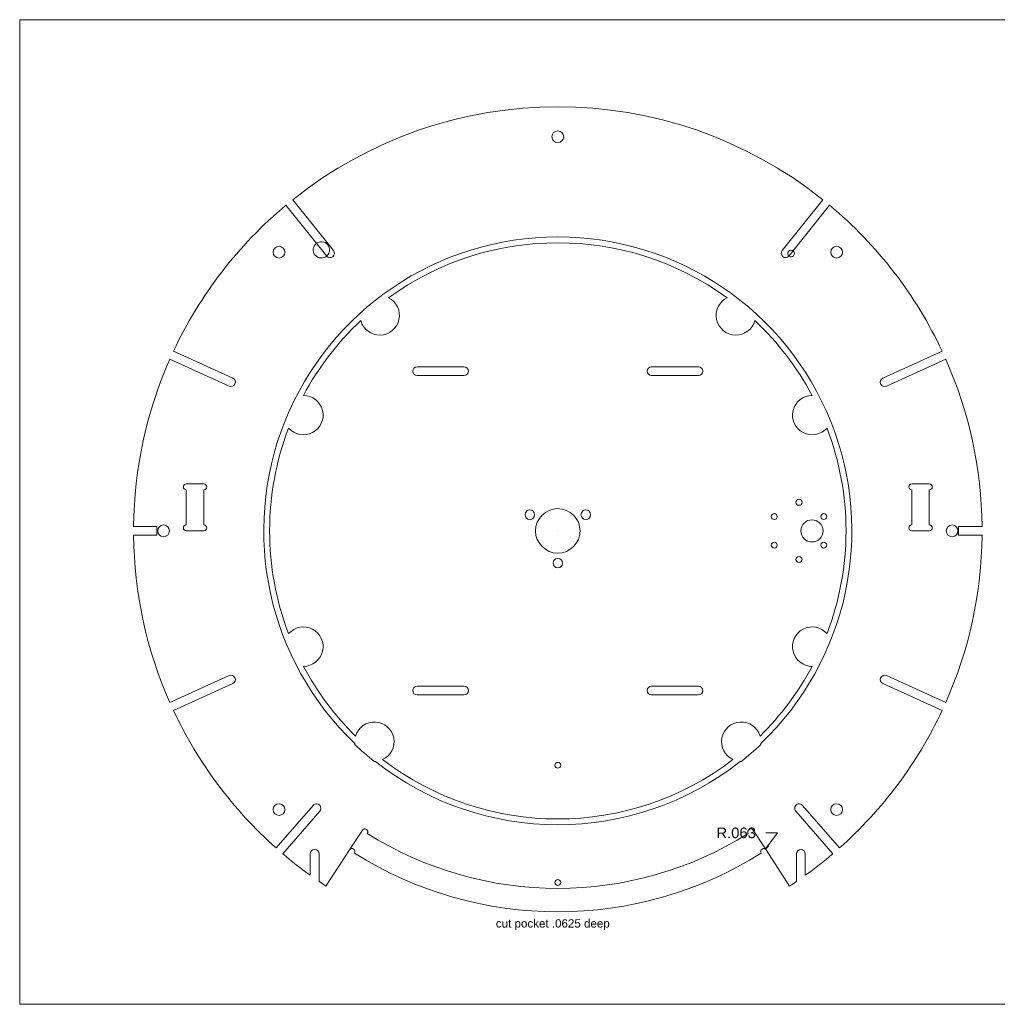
# Model space of a CAD drawing. Header units: inches. Extents: x 0 to 32.5, y 0 to 21.
# Tile 1 of 3: x 0 to 20.8, y 0 to 21. Entities that reach past the tile are written whole.
import ezdxf

# ---------------------------------------------------------------- set-up
doc = ezdxf.new("R2010")
doc.units = ezdxf.units.IN
doc.header["$MEASUREMENT"] = 0
for name, color, linetype, lineweight in [('CONTINUOUS', 7, 'Continuous', 0), ('DIMENSIONS', 7, 'Continuous', 0), ('VISIBLE', 7, 'Continuous', 0)]:
    doc.layers.add(name, color=color, linetype=linetype, lineweight=lineweight)
doc.dimstyles.get("Standard").update_dxf_attribs({"dimtxt": 0.18, "dimasz": 0.18, "dimexe": 0.18, "dimexo": 0.0625, "dimgap": 0.09, "dimtad": 0, "dimtih": 1, "dimtoh": 1, "dimdec": 4, "dimzin": 0, "dimdsep": 46, "dimtxsty": 'Standard', "dimcen": 0.09, "dimadec": 0, "dimazin": 0, "dimtfac": 1, "dimtdec": 4, "dimtofl": 0, "dimtmove": 0, "dimatfit": 3, "dimfxl": 1, "dimtolj": 1, "dimtzin": 0, "dimarcsym": 0})

# ---------------------------------------------------------------- blocks, each defined once
blk = doc.blocks.new('D1')
blk.add_hatch(color=7).paths.add_polyline_path([(15.963, 3.372), (15.897, 3.309), (15.939, 3.39)], flags=0)
at = {"layer": 'DIMENSIONS'}
for p, q in [((11.472, 10.098), (11.472, 10.098)), ((15.905, 3.655), (16.155, 3.655)), ((15.951, 3.381), (16.155, 3.655))]:
    blk.add_line(p, q, dxfattribs=at)
for points in [[(11.472, 10.098), (11.472, 10.098), (11.472, 10.098), (11.472, 10.098), (11.472, 10.098)], [(15.897, 3.309), (15.939, 3.39), (15.963, 3.372), (15.897, 3.309)]]:
    blk.add_lwpolyline(points, dxfattribs=at)
blk.add_arc((15.86, 3.259), 0.0625, 33.4556, 53.1743, dxfattribs=at)
at = {"layer": 'DIMENSIONS', "char_height": 0.2262, "attachment_point": 5}
for s, insert in [('{\\fArial|b0|i0|c0|p0;}', (14.801, 3.655)), ('{\\fArial|b0|i0|c0|p0;R.063}{\\fArial|b0|i0|c0|p0;}', (15.274, 3.655)), ('{\\fArial|b0|i0|c0|p0;}', (15.274, 3.655)), ('{\\fArial|b0|i0|c0|p0;}', (15.274, 3.655)), ('{\\fArial|b0|i0|c0|p0;}', (15.746, 3.655))]:
    blk.add_mtext(s, dxfattribs=dict(at, insert=insert))
blk = doc.blocks.new('BLOCK0')
at = {"layer": 'CONTINUOUS'}
for p, q in [((32.5, 21), (0, 21)), ((0, 21), (0, 0)), ((0, 0), (32.5, 0))]:
    blk.add_line(p, q, dxfattribs=at)

msp = doc.modelspace()

# ---------------------------------------------------------------- linework, layer by layer
at = {"layer": 'VISIBLE'}
for p, q in [((6.5443, 15.9584), (5.6771, 17.0426)), ((5.8223, 17.1613), (6.6893, 16.0773)), ((16.2548, 16.0773), (17.1218, 17.1613)), ((17.267, 17.0426), (16.3998, 15.9584)), ((3.2795, 13.9311), (4.5427, 13.3558)), ((18.4013, 13.3558), (19.6646, 13.9311)), ((4.465, 13.1851), (3.2017, 13.7603)), ((19.7423, 13.7603), (18.479, 13.1851)), ((8.472, 13.5978), (9.472, 13.5978)), ((13.472, 13.5978), (14.472, 13.5978)), ((9.472, 13.4103), (8.472, 13.4103)), ((14.472, 13.4103), (13.472, 13.4103)), ((3.552, 11.0978), (3.927, 11.0978)), ((3.552, 10.2228), (3.552, 10.9728)), ((3.927, 10.9728), (3.927, 10.2228)), ((19.017, 11.0978), (19.392, 11.0978)), ((19.017, 10.2228), (19.017, 10.9728)), ((19.392, 10.9728), (19.392, 10.2228)), ((2.4275, 10.1915), (2.927, 10.1915)), ((2.927, 10.1915), (2.927, 10.004)), ((3.927, 10.0978), (3.552, 10.0978)), ((19.392, 10.0978), (19.017, 10.0978)), ((20.017, 10.004), (20.017, 10.1915)), ((20.017, 10.1915), (20.5165, 10.1915)), ((2.927, 10.004), (2.4275, 10.004)), ((20.5165, 10.004), (20.017, 10.004)), ((3.2017, 6.4353), (4.465, 7.0105)), ((18.479, 7.0105), (19.7423, 6.4353)), ((4.5427, 6.8398), (3.2795, 6.2645)), ((8.472, 6.7853), (9.472, 6.7853)), ((13.472, 6.7853), (14.472, 6.7853)), ((19.6646, 6.2645), (18.4013, 6.8398)), ((9.472, 6.5978), (8.472, 6.5978)), ((14.472, 6.5978), (13.472, 6.5978)), ((5.4663, 3.3344), (6.2557, 4.2421)), ((16.6883, 4.2421), (17.4777, 3.3344)), ((6.3971, 4.1189), (5.6078, 3.2113)), ((17.3362, 3.2113), (16.5469, 4.1189)), ((7.0324, 3.2939), (7.3052, 3.712)), ((15.6388, 3.712), (15.9117, 3.2939)), ((6.1952, 2.7516), (6.1952, 3.209)), ((6.3827, 3.209), (6.3827, 2.6205)), ((6.5292, 2.5228), (7.032, 3.2933)), ((15.9121, 3.2933), (16.4148, 2.5228)), ((16.5614, 2.6205), (16.5614, 3.209)), ((16.7489, 3.209), (16.7489, 2.7516))]:
    msp.add_line(p, q, dxfattribs=at)
for centre, radius in [((11.472, 18.5033), 0.125), ((5.5284, 16.0414), 0.125), ((17.4156, 16.0414), 0.125), ((16.614, 10.708), 0.064), ((10.8753, 10.4423), 0.1024), ((11.472, 10.0978), 0.475), ((12.0687, 10.4423), 0.1024), ((16.0855, 10.4029), 0.064), ((16.8896, 10.0978), 0.2362), ((17.1425, 10.4029), 0.064), ((3.0665, 10.0978), 0.125), ((19.8775, 10.0978), 0.125), ((16.0855, 9.7927), 0.064), ((17.1425, 9.7927), 0.064), ((11.472, 9.4088), 0.1024), ((16.614, 9.4876), 0.064), ((11.472, 5.0978), 0.0625), ((5.5284, 4.1542), 0.125), ((17.4156, 4.1542), 0.125), ((11.472, 2.5978), 0.0625)]:
    msp.add_circle(centre, radius, dxfattribs=at)
for centre, radius, start, end in [((11.472, 10.0978), 9.045, 51.3453, 128.6547), ((11.472, 10.0978), 9.045, 129.84251, 154.92508), ((11.472, 10.0978), 9.045, 25.07492, 50.15749), ((11.472, 10.0978), 6.269, 313.6766, 226.3234), ((6.4324, 16.0914), 0.1738, 310.05928, 310.05638), ((11.472, 10.0978), 6.144, 54.02265, 125.97735), ((6.6164, 16.0183), 0.0938, 219.70704, 39.00552), ((6.7216, 16.0369), 0.0517, 128.64987, 128.6596), ((16.3276, 16.0183), 0.0937, 140.99448, 320.29296), ((16.1617, 15.9609), 0.149, 51.34358, 51.34696), ((16.445, 16.0122), 0.0703, 229.94575, 229.93858), ((7.676, 14.6935), 0.42, 195.48811, 63.62365), ((15.268, 14.6935), 0.42, 116.37635, 344.51189), ((11.472, 10.0978), 6.144, 133.13441, 151.94677), ((11.472, 10.0978), 6.144, 28.05323, 46.86559), ((11.472, 10.0978), 9.045, 156.11397, 179.40613), ((11.472, 10.0978), 9.045, 0.59387, 23.88603), ((8.472, 13.504), 0.0938, 90, 270), ((9.472, 13.504), 0.0938, 270, 90), ((13.472, 13.504), 0.0938, 90, 270), ((14.472, 13.504), 0.0938, 270, 90), ((4.5038, 13.2705), 0.0937, 245.57118, 65.46882), ((18.4402, 13.2705), 0.0937, 114.53118, 294.42882), ((6.0482, 12.5673), 0.42, 221.26341, 89.77659), ((16.8958, 12.5673), 0.42, 90.22341, 318.73659), ((11.472, 10.0978), 6.144, 159.09323, 200.90677), ((11.472, 10.0978), 6.144, 339.09323, 20.90677), ((3.552, 11.0353), 0.0625, 90, 270), ((3.927, 11.0353), 0.0625, 270, 90), ((19.017, 11.0353), 0.0625, 90, 270), ((19.392, 11.0353), 0.0625, 270, 90), ((3.552, 10.1603), 0.0625, 90, 270), ((3.927, 10.1603), 0.0625, 270, 90), ((19.017, 10.1603), 0.0625, 90, 270), ((19.392, 10.1603), 0.0625, 270, 90), ((11.472, 10.0978), 9.045, 180.59387, 203.88603), ((11.472, 10.0978), 9.045, 336.11397, 359.40613), ((6.0482, 7.6283), 0.42, 270.22341, 138.73659), ((16.8958, 7.6283), 0.42, 41.26341, 269.77659), ((11.472, 10.0978), 6.144, 208.05323, 225.41469), ((11.472, 10.0978), 6.144, 314.58531, 331.94677), ((4.5038, 6.9251), 0.0937, 294.53118, 114.42882), ((18.4402, 6.9251), 0.0937, 65.57118, 245.46882), ((8.472, 6.6915), 0.0938, 90, 270), ((9.472, 6.6915), 0.0938, 270, 90), ((13.472, 6.6915), 0.0938, 90, 270), ((14.472, 6.6915), 0.0938, 270, 90), ((11.472, 10.0978), 9.045, 205.07492, 228.39611), ((11.472, 10.0978), 9.045, 311.60389, 334.92508), ((7.5611, 5.6004), 0.42, 294.80889, 163.17119), ((15.3829, 5.6004), 0.42, 16.82881, 245.19111), ((7.5611, 5.6004), 0.42, 185.00748, 188.0135), ((11.472, 10.0978), 6.2831, 226.47773, 231.50235), ((11.472, 10.0978), 6.2831, 308.49765, 313.52227), ((15.3829, 5.6004), 0.42, 351.9865, 354.99252), ((7.5611, 5.6004), 0.42, 269.96658, 272.9726), ((11.472, 10.0978), 6.269, 231.65668, 308.34332), ((11.472, 10.0978), 6.144, 232.56539, 307.43461), ((15.3829, 5.6004), 0.42, 267.0274, 270.03342), ((6.3268, 4.181), 0.0938, 318.54247, 139.33184), ((16.6172, 4.181), 0.0938, 40.66816, 221.45753), ((7.3575, 3.6779), 0.0625, 327.57946, 146.875), ((11.472, 10.0975), 7.625, 237.81304, 302.18696), ((15.5865, 3.6779), 0.0625, 33.125, 212.42054), ((11.472, 10.0978), 9.045, 229.58391, 234.30993), ((6.2889, 3.209), 0.0938, 0, 180), ((7.0845, 3.2594), 0.0625, 146.54445, 147.20555), ((7.0845, 3.2594), 0.0625, 327.86666, 146.54445), ((11.472, 10.0978), 8.1245, 237.75649, 302.24351), ((15.8595, 3.2594), 0.0625, 33.45555, 212.13334), ((15.8595, 3.2594), 0.0625, 32.79445, 33.45555), ((16.6551, 3.209), 0.0938, 0, 180), ((11.472, 10.0978), 9.045, 305.69007, 310.41609), ((11.472, 10.0978), 9.045, 235.7593, 236.875), ((11.472, 10.0978), 9.045, 303.125, 304.2407)]:
    msp.add_arc(centre, radius, start, end, dxfattribs=at)

# ---------------------------------------------------------------- block references
at = {"layer": 'CONTINUOUS'}
msp.add_blockref('BLOCK0', (0, 0), dxfattribs=at)

# ---------------------------------------------------------------- texts
at = {"layer": 'CONTINUOUS', "insert": (10.1511, 1.8138), "char_height": 0.17665, "attachment_point": 1}
msp.add_mtext('{\\fArial|b0|i0|c0|p0;\\C7;cut pocket .0625 deep }{\\fArial|b0|i0|c0|p0;\\C7;\\H0.5121951x;}', dxfattribs=at)

# ---------------------------------------------------------------- dimensions: what is measured, and where the dimension line sits
at = {"layer": 'DIMENSIONS'}
dim = msp.add_radius_dim(center=(15.8595, 3.2594), mpoint=(15.9179, 3.2818), dimstyle='Standard', override={"dimtxt": 0.287022, "dimtad": 0, "dimdec": 3, "dimzin": 0, "dimse1": 0, "dimse2": 0, "dimsd1": 0, "dimsd2": 0, "dimadec": 3, "dimazin": 0, "dimtol": 0, "dimlim": 0, "dimtp": 0.00019685, "dimtm": 7.87402e-05, "dimtdec": 3}, dxfattribs=at)
dim.commit()
dim.dimension.update_dxf_attribs({"geometry": 'D1', "text_midpoint": (26.7455, 13.7524)})

doc.saveas('drawing.dxf')
